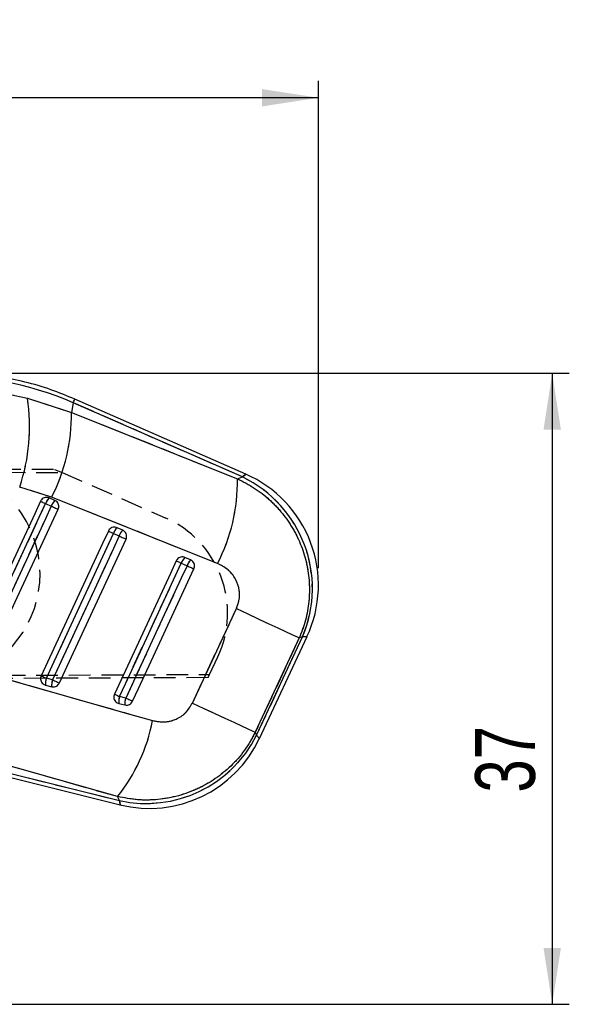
# Model space of a CAD drawing. Extents: x 54 to 317, y 26 to 285.
# Tile 23 of 23: x 285 to 317, y 227 to 285. Entities that reach past the tile are written whole.
import ezdxf

# ---------------------------------------------------------------- set-up
doc = ezdxf.new("R2010")
doc.units = 0
doc.linetypes.add('HIDDEN', pattern=[1.905, 1.27, -0.635])
doc.layers.get('0').update_dxf_attribs({"linetype": 'CONTINUOUS'})
doc.styles.add('SLDTEXTSTYLE0', font='TXT', dxfattribs={"width": 0.75})
doc.dimstyles.new('SLDDIMSTYLE1', dxfattribs={"dimtxt": 3.5, "dimasz": 3.302, "dimexe": 0, "dimexo": 0.0625, "dimgap": 0.875, "dimtad": 1, "dimdec": 0, "dimrnd": 1e-09, "dimzin": 12, "dimtxsty": 'SLDTEXTSTYLE0', "dimsah": 1, "dimcen": 0.09, "dimazin": 3, "dimtfac": 1, "dimtofl": 0, "dimtmove": 0, "dimatfit": 3, "dimtolj": 1, "dimtzin": 12})

# ---------------------------------------------------------------- blocks, each defined once
blk = doc.blocks.new('_D_1')
at = {"color": 179, "linetype": 'CONTINUOUS'}
for p, q in [((280.219, 263.849), (316.689, 263.849)), ((315.689, 263.849), (315.689, 226.866)), ((212.929, 226.866), (316.689, 226.866))]:
    blk.add_line(p, q, dxfattribs=at)
for points in [[(315.689, 263.849), (315.181, 260.547), (316.197, 260.547)], [(315.689, 226.866), (316.197, 230.168), (315.181, 230.168)]]:
    blk.add_solid(points, dxfattribs=at)
at = {"color": 179, "linetype": 'CONTINUOUS', "insert": (311.177, 239.272, 0.1), "char_height": 3.5, "attachment_point": 1, "rotation": 90, "style": 'SLDTEXTSTYLE0'}
blk.add_mtext('37', dxfattribs=at)
blk = doc.blocks.new('_D_2')
at = {"color": 179, "linetype": 'CONTINUOUS'}
for p, q in [((94.202, 241.928), (94.202, 280.99)), ((302.002, 252.425), (302.002, 280.99)), ((302.002, 279.99), (94.202, 279.99))]:
    blk.add_line(p, q, dxfattribs=at)
for points in [[(94.202, 279.99), (97.504, 279.482), (97.504, 280.498)], [(302.002, 279.99), (298.7, 280.498), (298.7, 279.482)]]:
    blk.add_solid(points, dxfattribs=at)
at = {"color": 179, "linetype": 'CONTINUOUS', "insert": (188.345, 284.502, 0.1), "char_height": 3.5, "attachment_point": 1, "style": 'SLDTEXTSTYLE0'}
blk.add_mtext('208', dxfattribs=at)

msp = doc.modelspace()

# ---------------------------------------------------------------- linework, layer by layer
at = {"color": 7, "linetype": 'CONTINUOUS'}
for p, q in [((284.9676, 262.3904), (287.5454, 261.5544)), ((287.6475, 262.1189), (287.5454, 261.5544)), ((297.5469, 257.7685), (287.6475, 262.1189)), ((297.7554, 257.9295), (287.7405, 262.3306)), ((287.5454, 261.5544), (297.2622, 257.6613)), ((297.2622, 257.6613), (297.5469, 257.7685)), ((286.3826, 256.5864), (284.5123, 257.177)), ((286.0288, 256.2051), (286.3637, 256.058)), ((286.5725, 256.3939), (286.2376, 256.5411)), ((296.0985, 252.6926), (286.3826, 256.5864)), ((290.0011, 254.4595), (290.336, 254.3123)), ((290.5448, 254.6483), (290.2099, 254.7954)), ((294.5171, 252.9026), (294.1823, 253.0498)), ((293.9735, 252.7139), (294.3083, 252.5667)), ((294.6219, 244.5219), (297.1993, 250.0521)), ((300.8819, 248.3336), (298.3031, 242.804)), ((298.3831, 242.6364), (301.0733, 248.4057)), ((298.5497, 242.4465), (301.3362, 248.4222)), ((301.0733, 248.4057), (300.8819, 248.3336)), ((286.4324, 245.8824), (286.0711, 245.9725)), ((286.0244, 245.5689), (286.3857, 245.4788)), ((290.7182, 244.8139), (290.3569, 244.9039)), ((290.3102, 244.5003), (290.6715, 244.4102)), ((298.3031, 242.804), (298.3831, 242.6364)), ((290.2379, 239.0367), (279.3611, 242.1292)), ((279.1678, 241.3536), (290.3915, 238.5552)), ((279.2237, 241.578), (290.3488, 238.8042)), ((290.3488, 238.8042), (290.2379, 239.0367))]:
    msp.add_line(p, q, dxfattribs=at)
at = {"color": 7, "linetype": 'HIDDEN'}
for p, q in [((284.9676, 262.3904), (287.5454, 261.5544)), ((287.6475, 262.1189), (287.5454, 261.5544)), ((297.5469, 257.7685), (287.6475, 262.1189)), ((287.5454, 261.5544), (297.2622, 257.6613)), ((241.3979, 258.4116), (286.5586, 258.2151)), ((241.6672, 258.21), (286.989, 258.0266)), ((286.5586, 258.2151), (286.989, 258.0266)), ((286.989, 258.0266), (293.0369, 255.3774)), ((297.2622, 257.6613), (297.5469, 257.7685)), ((286.3826, 256.5864), (284.5123, 257.177)), ((286.0288, 256.2051), (286.3637, 256.058)), ((296.0985, 252.6926), (286.3826, 256.5864)), ((290.0011, 254.4595), (290.336, 254.3123)), ((293.9735, 252.7139), (294.3083, 252.5667)), ((294.6219, 244.5219), (297.1993, 250.0521)), ((300.8819, 248.3336), (298.3031, 242.804)), ((298.3831, 242.6364), (301.0733, 248.4057)), ((301.0733, 248.4057), (300.8819, 248.3336)), ((295.6312, 246.1939), (296.1115, 247.2223)), ((295.5451, 246.0095), (241.3961, 245.7738)), ((241.6674, 245.9755), (295.6312, 246.1939)), ((286.4324, 245.8824), (286.0711, 245.9725)), ((295.5451, 246.0095), (295.6312, 246.1939)), ((290.7182, 244.8139), (290.3569, 244.9039)), ((298.3031, 242.804), (298.3831, 242.6364)), ((290.2379, 239.0367), (279.3611, 242.1292)), ((279.2237, 241.578), (290.3488, 238.8042)), ((290.3488, 238.8042), (290.2379, 239.0367))]:
    msp.add_line(p, q, dxfattribs=at)
at = {"color": 8, "linetype": 'CONTINUOUS', "flags": 128}
for points in [[(287.6475, 262.1189), (287.6881, 262.2114), (287.7172, 262.2776), (287.7347, 262.3174), (287.7405, 262.3306), (287.7405, 262.3306)], [(297.7554, 257.9295), (297.7322, 257.9116), (297.5469, 257.7685)], [(301.0733, 248.4057), (301.307, 248.4204), (301.3362, 248.4222)], [(298.5497, 242.4465), (298.5312, 242.4676), (298.3831, 242.6364)], [(290.3488, 238.8042), (290.3868, 238.5829), (290.3915, 238.5552)]]:
    msp.add_lwpolyline(points, dxfattribs=at)
at = {"color": 7, "linetype": 'HIDDEN', "flags": 128}
for points in [[(297.5469, 257.7685), (297.7322, 257.9116), (297.7554, 257.9295)], [(281.7852, 247.041), (282.1264, 247.7779), (283.4913, 250.7252), (286.0288, 256.2051)], [(285.7292, 256.3439), (285.7385, 256.3396), (285.7574, 256.3308), (285.7854, 256.3178), (285.8218, 256.301), (285.8656, 256.2807), (285.9156, 256.2575), (285.9705, 256.2321), (286.0288, 256.2051)], [(286.3637, 256.058), (286.0225, 255.3211), (284.6577, 252.3738), (282.1465, 246.9509)], [(286.3637, 256.058), (286.4238, 256.0301), (286.4841, 256.0022), (286.543, 255.9749), (286.5989, 255.949), (286.6503, 255.9252), (286.6958, 255.9042), (286.7342, 255.8864), (286.7645, 255.8724)], [(286.0711, 245.9725), (286.4123, 246.7093), (287.7771, 249.6566), (290.0011, 254.4595)], [(289.7015, 254.5982), (289.7108, 254.594), (289.7297, 254.5852), (289.7577, 254.5722), (289.7941, 254.5554), (289.8379, 254.5351), (289.888, 254.5119), (289.9429, 254.4865), (290.0011, 254.4595)], [(290.336, 254.3123), (289.9948, 253.5755), (288.63, 250.6282), (286.4324, 245.8824)], [(290.336, 254.3123), (290.3961, 254.2845), (290.4564, 254.2566), (290.5153, 254.2293), (290.5712, 254.2034), (290.6226, 254.1796), (290.6682, 254.1585), (290.7066, 254.1408), (290.7368, 254.1267)], [(293.6738, 252.8526), (293.6831, 252.8483), (293.702, 252.8396), (293.73, 252.8266), (293.7665, 252.8097), (293.8103, 252.7894), (293.8603, 252.7663), (293.9152, 252.7409), (293.9735, 252.7139)], [(290.3569, 244.9039), (290.6981, 245.6408), (292.0629, 248.5881), (293.9735, 252.7139)], [(294.3083, 252.5667), (293.9671, 251.8299), (292.6023, 248.8826), (290.7182, 244.8139)], [(294.3083, 252.5667), (294.3685, 252.5389), (294.4288, 252.511), (294.4877, 252.4837), (294.5436, 252.4578), (294.595, 252.434), (294.6405, 252.4129), (294.6789, 252.3951), (294.7091, 252.3811)], [(297.1993, 250.0521), (297.8714, 249.7386), (298.5088, 249.4413), (299.0968, 249.1669), (299.622, 248.9218), (300.0725, 248.7116), (300.4378, 248.541), (300.7097, 248.4141), (300.8819, 248.3336)], [(301.3362, 248.4222), (301.307, 248.4204), (301.0733, 248.4057)], [(281.4189, 246.586), (291.0184, 243.8556), (292.2958, 243.4921)], [(285.7715, 246.1112), (285.7808, 246.1069), (285.7997, 246.0982), (285.8277, 246.0852), (285.8641, 246.0683), (285.9079, 246.048), (285.9579, 246.0249), (286.0128, 245.9995), (286.0711, 245.9725)], [(286.4324, 245.8824), (286.4925, 245.8546), (286.5528, 245.8266), (286.6117, 245.7993), (286.6676, 245.7735), (286.719, 245.7497), (286.7645, 245.7286), (286.8029, 245.7108), (286.8332, 245.6968)], [(290.0573, 245.0426), (290.0666, 245.0383), (290.0855, 245.0296), (290.1135, 245.0166), (290.1499, 244.9998), (290.1937, 244.9795), (290.2437, 244.9563), (290.2986, 244.9309), (290.3569, 244.9039)], [(290.7182, 244.8139), (290.7783, 244.786), (290.8386, 244.7581), (290.8975, 244.7308), (290.9534, 244.7049), (291.0048, 244.6811), (291.0504, 244.66), (291.0888, 244.6422), (291.119, 244.6282)], [(294.6219, 244.5219), (295.2938, 244.2085), (295.9309, 243.9113), (296.5187, 243.637), (297.0438, 243.392), (297.494, 243.1819), (297.8592, 243.0114), (298.131, 242.8845), (298.3031, 242.804)], [(298.3831, 242.6364), (298.5312, 242.4676), (298.5497, 242.4465)], [(290.3915, 238.5552), (290.3868, 238.5829), (290.3488, 238.8042)]]:
    msp.add_lwpolyline(points, dxfattribs=at)
at = {"color": 7, "linetype": 'CONTINUOUS', "flags": 128}
for points in [[(285.7292, 256.3439), (285.388, 255.6071), (284.0232, 252.6597), (281.4857, 247.1798)], [(281.7852, 247.041), (282.1264, 247.7779), (283.4913, 250.7252), (286.0288, 256.2051)], [(285.7292, 256.3439), (285.7385, 256.3396), (285.7574, 256.3308), (285.7854, 256.3178), (285.8218, 256.301), (285.8656, 256.2807), (285.9156, 256.2575), (285.9705, 256.2321), (286.0288, 256.2051)], [(286.3637, 256.058), (286.0225, 255.3211), (284.6577, 252.3738), (282.1465, 246.9509)], [(282.5474, 246.7653), (282.8886, 247.5022), (284.2534, 250.4495), (286.7645, 255.8724)], [(286.3637, 256.058), (286.4238, 256.0301), (286.4841, 256.0022), (286.543, 255.9749), (286.5989, 255.949), (286.6503, 255.9252), (286.6958, 255.9042), (286.7342, 255.8864), (286.7645, 255.8724)], [(289.7015, 254.5982), (289.3603, 253.8614), (287.9955, 250.9141), (285.7715, 246.1112)], [(286.0711, 245.9725), (286.4123, 246.7093), (287.7771, 249.6566), (290.0011, 254.4595)], [(289.7015, 254.5982), (289.7108, 254.594), (289.7297, 254.5852), (289.7577, 254.5722), (289.7941, 254.5554), (289.8379, 254.5351), (289.888, 254.5119), (289.9429, 254.4865), (290.0011, 254.4595)], [(290.336, 254.3123), (289.9948, 253.5755), (288.63, 250.6282), (286.4324, 245.8824)], [(286.8332, 245.6968), (287.1744, 246.4336), (288.5392, 249.381), (290.7368, 254.1267)], [(290.336, 254.3123), (290.3961, 254.2845), (290.4564, 254.2566), (290.5153, 254.2293), (290.5712, 254.2034), (290.6226, 254.1796), (290.6682, 254.1585), (290.7066, 254.1408), (290.7368, 254.1267)], [(293.6738, 252.8526), (293.3326, 252.1158), (291.9678, 249.1684), (290.0573, 245.0426)], [(293.6738, 252.8526), (293.6831, 252.8483), (293.702, 252.8396), (293.73, 252.8266), (293.7665, 252.8097), (293.8103, 252.7894), (293.8603, 252.7663), (293.9152, 252.7409), (293.9735, 252.7139)], [(290.3569, 244.9039), (290.6981, 245.6408), (292.0629, 248.5881), (293.9735, 252.7139)], [(294.3083, 252.5667), (293.9671, 251.8299), (292.6023, 248.8826), (290.7182, 244.8139)], [(291.119, 244.6282), (291.4602, 245.3651), (292.825, 248.3124), (294.7091, 252.3811)], [(294.3083, 252.5667), (294.3685, 252.5389), (294.4288, 252.511), (294.4877, 252.4837), (294.5436, 252.4578), (294.595, 252.434), (294.6405, 252.4129), (294.6789, 252.3951), (294.7091, 252.3811)], [(297.1993, 250.0521), (297.8714, 249.7386), (298.5088, 249.4413), (299.0968, 249.1669), (299.622, 248.9218), (300.0725, 248.7116), (300.4378, 248.541), (300.7097, 248.4141), (300.8819, 248.3336)], [(281.4189, 246.586), (291.0184, 243.8556), (292.2958, 243.4921)], [(285.7715, 246.1112), (285.7808, 246.1069), (285.7997, 246.0982), (285.8277, 246.0852), (285.8641, 246.0683), (285.9079, 246.048), (285.9579, 246.0249), (286.0128, 245.9995), (286.0711, 245.9725)], [(286.4324, 245.8824), (286.4925, 245.8546), (286.5528, 245.8266), (286.6117, 245.7993), (286.6676, 245.7735), (286.719, 245.7497), (286.7645, 245.7286), (286.8029, 245.7108), (286.8332, 245.6968)], [(290.0573, 245.0426), (290.0666, 245.0383), (290.0855, 245.0296), (290.1135, 245.0166), (290.1499, 244.9998), (290.1937, 244.9795), (290.2437, 244.9563), (290.2986, 244.9309), (290.3569, 244.9039)], [(290.7182, 244.8139), (290.7783, 244.786), (290.8386, 244.7581), (290.8975, 244.7308), (290.9534, 244.7049), (291.0048, 244.6811), (291.0504, 244.66), (291.0888, 244.6422), (291.119, 244.6282)], [(294.6219, 244.5219), (295.2938, 244.2085), (295.9309, 243.9113), (296.5187, 243.637), (297.0438, 243.392), (297.494, 243.1819), (297.8592, 243.0114), (298.131, 242.8845), (298.3031, 242.804)]]:
    msp.add_lwpolyline(points, dxfattribs=at)
at = {"color": 7, "linetype": 'CONTINUOUS'}
for centre, radius, start, end in [((273.8975, 260.7306), 11.1939, 341.491094, 8.527251), ((276.8913, 261.4279), 10.6549, 332.974139, 0.679907), ((294.8969, 251.4249), 7.105, 334.916264, 66.351217), ((286.6002, 257.5377), 10.6627, 332.973405, 0.663995), ((294.3959, 251.2362), 7.2525, 337.027563, 64.249088), ((286.9173, 255.8858), 0.9441, 136.045997, 160.231795), ((287.2521, 255.7387), 0.944, 136.045475, 160.232032), ((290.8895, 254.1402), 0.944, 136.045496, 160.231352), ((291.2242, 253.9932), 0.9438, 136.043649, 160.234748), ((294.8618, 252.3946), 0.944, 136.045508, 160.23109), ((295.1966, 252.2475), 0.9439, 136.045656, 160.232277), ((287.0671, 245.6527), 1.0461, 162.200952, 184.596645), ((287.4284, 245.5626), 1.0461, 162.201002, 184.596664), ((291.353, 244.5841), 1.0462, 162.201685, 184.596849), ((291.7143, 244.494), 1.0462, 162.200731, 184.595821), ((282.1545, 245.4731), 10.3329, 321.471594, 348.947114), ((291.9067, 245.8762), 7.2415, 257.57656, 333.42345), ((292.1104, 245.4492), 7.105, 255.921052, 335.053586)]:
    msp.add_arc(centre, radius, start, end, dxfattribs=at)
at = {"color": 7, "linetype": 'HIDDEN'}
for centre, radius, start, end in [((273.8975, 260.7306), 11.1939, 341.491094, 8.527251), ((276.8913, 261.4279), 10.6549, 332.974139, 0.679907), ((279.352, 252.0927), 6.35, 299.011072, 90), ((286.6002, 257.5377), 10.6627, 332.973405, 0.663995), ((294.3959, 251.2362), 7.2525, 337.027563, 64.249088), ((286.9173, 255.8858), 0.9441, 136.045997, 160.231795), ((287.2521, 255.7387), 0.944, 136.045475, 160.232032), ((290.5935, 249.7991), 6.09, 334.968592, 66.345073), ((290.8895, 254.1402), 0.944, 136.045496, 160.231352), ((291.2242, 253.9932), 0.9438, 136.043649, 160.234748), ((294.8618, 252.3946), 0.944, 136.045508, 160.23109), ((295.1966, 252.2475), 0.9439, 136.045656, 160.232277), ((287.0671, 245.6527), 1.0461, 162.200952, 184.596645), ((287.4284, 245.5626), 1.0461, 162.201002, 184.596664), ((291.353, 244.5841), 1.0462, 162.201685, 184.596849), ((291.7143, 244.494), 1.0462, 162.200731, 184.595821), ((282.1545, 245.4731), 10.3329, 321.471594, 348.947114), ((291.9067, 245.8762), 7.2415, 257.57656, 333.42345)]:
    msp.add_arc(centre, radius, start, end, dxfattribs=at)
at = {"color": 7, "linetype": 'CONTINUOUS'}
msp.add_ellipse((280.3305, 245.4105), major_axis=(18.1281, -3.2787), ratio=0.9895709, start_param=1.3393102, end_param=1.8074977, dxfattribs=at)
at = {"color": 7, "linetype": 'HIDDEN'}
msp.add_ellipse((280.3305, 245.4105), major_axis=(18.1281, -3.2787), ratio=0.9895709, start_param=1.3393102, end_param=1.8074977, dxfattribs=at)
at = {"color": 7, "linetype": 'CONTINUOUS'}
for points, knots in [([(287.7405, 262.3306), (287.2765, 262.5215), (286.3226, 262.914), (284.822, 263.3522), (283.2653, 263.6742), (281.6865, 263.8561), (280.3337, 263.901), (279.5123, 263.8623), (279.2193, 263.8485)], [0, 0, 0, 0, 0.1722175, 0.3540892, 0.5358908, 0.7176216, 0.8992906, 1, 1, 1, 1]), ([(279.1129, 262.9515), (280.0858, 262.964), (282.0621, 262.9895), (283.9892, 262.5921), (284.9676, 262.3904)], [0, 0, 0, 0, 0.492278, 1, 1, 1, 1]), ([(297.2622, 257.6613), (297.5968, 257.4906), (298.266, 257.1492), (299.1499, 256.4525), (299.9148, 255.6418), (300.5412, 254.7311), (301.017, 253.7379), (301.339, 252.6804), (301.4915, 251.578), (301.4686, 250.4629), (301.2795, 249.3646), (301.0144, 248.6772), (300.8819, 248.3336)], [0, 0, 0, 0, 0.1014343, 0.202865, 0.3022118, 0.4015562, 0.5000795, 0.5986014, 0.6992984, 0.7999953, 0.8999969, 1, 1, 1, 1]), ([(286.2376, 256.5411), (286.2035, 256.5528), (286.1283, 256.5786), (286.0024, 256.5716), (285.8794, 256.5226), (285.784, 256.4421), (285.7458, 256.3737), (285.7292, 256.3439)], [0, 0, 0, 0, 0.1801829, 0.3974935, 0.6148164, 0.8321269, 1, 1, 1, 1]), ([(286.7645, 255.8724), (286.7648, 255.873), (286.7834, 255.9135), (286.807, 256.0008), (286.7976, 256.1343), (286.7449, 256.2561), (286.6646, 256.3454), (286.5994, 256.3798), (286.5725, 256.3939)], [0, 0, 0, 0, 0.0030805, 0.2151713, 0.4272634, 0.6393562, 0.8514512, 1, 1, 1, 1]), ([(290.2099, 254.7954), (290.1758, 254.8071), (290.1006, 254.833), (289.9747, 254.826), (289.8517, 254.7769), (289.7563, 254.6964), (289.7181, 254.628), (289.7015, 254.5982)], [0, 0, 0, 0, 0.1801946, 0.3975036, 0.6148255, 0.8321369, 1, 1, 1, 1]), ([(290.7368, 254.1267), (290.7515, 254.1686), (290.7808, 254.2523), (290.7699, 254.387), (290.7183, 254.5087), (290.638, 254.599), (290.5722, 254.6338), (290.5448, 254.6483)], [0, 0, 0, 0, 0.2120955, 0.4241924, 0.6362857, 0.8483829, 1, 1, 1, 1]), ([(294.1823, 253.0498), (294.1482, 253.0615), (294.073, 253.0873), (293.947, 253.0803), (293.824, 253.0313), (293.7286, 252.9508), (293.6904, 252.8824), (293.6738, 252.8526)], [0, 0, 0, 0, 0.1802031, 0.3975185, 0.6148363, 0.8321449, 1, 1, 1, 1]), ([(294.7091, 252.3811), (294.7232, 252.4207), (294.7522, 252.502), (294.7438, 252.6346), (294.6944, 252.7572), (294.6141, 252.8507), (294.5465, 252.8869), (294.5171, 252.9026)], [0, 0, 0, 0, 0.201079, 0.4131657, 0.6252498, 0.8373372, 1, 1, 1, 1]), ([(297.1993, 250.0521), (297.2713, 250.2538), (297.4153, 250.6575), (297.3649, 251.3066), (297.1167, 251.8956), (296.6876, 252.3946), (296.2977, 252.5918), (296.0985, 252.6926)], [0, 0, 0, 0, 0.1973261, 0.3948325, 0.5898823, 0.7904977, 1, 1, 1, 1]), ([(285.7715, 246.1112), (285.7572, 246.0707), (285.728, 245.9885), (285.7374, 245.8553), (285.7875, 245.7324), (285.8759, 245.6339), (285.9626, 245.586), (286.0143, 245.5716), (286.0244, 245.5689)], [0, 0, 0, 0, 0.1858181, 0.3777888, 0.5697597, 0.7617284, 0.953694, 1, 1, 1, 1]), ([(286.3857, 245.4788), (286.4172, 245.4734), (286.4915, 245.4606), (286.6114, 245.4838), (286.7272, 245.5491), (286.7984, 245.6285), (286.8258, 245.6822), (286.8332, 245.6968)], [0, 0, 0, 0, 0.1792044, 0.4226652, 0.6661234, 0.9095853, 1, 1, 1, 1]), ([(290.0573, 245.0426), (290.043, 245.0022), (290.0139, 244.9201), (290.0232, 244.7869), (290.0732, 244.664), (290.1616, 244.5655), (290.2483, 244.5174), (290.3001, 244.5031), (290.3102, 244.5003)], [0, 0, 0, 0, 0.1855066, 0.3774775, 0.5694483, 0.7614182, 0.9533904, 1, 1, 1, 1]), ([(290.6715, 244.4102), (290.6765, 244.409), (290.7236, 244.3979), (290.8176, 244.3952), (290.9437, 244.4356), (291.0526, 244.5145), (291.097, 244.5905), (291.119, 244.6282)], [0, 0, 0, 0, 0.0290827, 0.2726952, 0.5163004, 0.7598972, 1, 1, 1, 1]), ([(292.2958, 243.4921), (292.5253, 243.4495), (292.9848, 243.3641), (293.6668, 243.539), (294.2623, 243.9223), (294.5001, 244.3188), (294.6219, 244.5219)], [0, 0, 0, 0, 0.2534158, 0.5073717, 0.7476452, 1, 1, 1, 1]), ([(298.3031, 242.804), (298.1051, 242.4462), (297.7091, 241.7308), (296.9044, 240.8196), (295.9817, 240.0642), (294.9478, 239.4709), (293.8115, 239.0554), (292.6164, 238.838), (291.4085, 238.8144), (290.6281, 238.9626), (290.2379, 239.0367)], [0, 0, 0, 0, 0.1277826, 0.255564, 0.3773007, 0.4990381, 0.6258611, 0.7526872, 0.8763411, 1, 1, 1, 1])]:
    msp.add_open_spline(points, degree=3, knots=knots, dxfattribs=at)
at = {"color": 7, "linetype": 'HIDDEN'}
for points, knots in [([(279.1129, 262.9515), (280.0858, 262.964), (282.0621, 262.9895), (283.9892, 262.5921), (284.9676, 262.3904)], [0, 0, 0, 0, 0.492278, 1, 1, 1, 1]), ([(297.2622, 257.6613), (297.5968, 257.4906), (298.266, 257.1492), (299.1499, 256.4525), (299.9148, 255.6418), (300.5412, 254.7311), (301.017, 253.7379), (301.339, 252.6804), (301.4915, 251.578), (301.4686, 250.4629), (301.2795, 249.3646), (301.0144, 248.6772), (300.8819, 248.3336)], [0, 0, 0, 0, 0.1014343, 0.202865, 0.3022118, 0.4015562, 0.5000795, 0.5986014, 0.6992984, 0.7999953, 0.8999969, 1, 1, 1, 1]), ([(297.1993, 250.0521), (297.2713, 250.2538), (297.4153, 250.6575), (297.3649, 251.3066), (297.1167, 251.8956), (296.6876, 252.3946), (296.2977, 252.5918), (296.0985, 252.6926)], [0, 0, 0, 0, 0.1973261, 0.3948325, 0.5898823, 0.7904977, 1, 1, 1, 1]), ([(292.2958, 243.4921), (292.5253, 243.4495), (292.9848, 243.3641), (293.6668, 243.539), (294.2623, 243.9223), (294.5001, 244.3188), (294.6219, 244.5219)], [0, 0, 0, 0, 0.2534158, 0.5073717, 0.7476452, 1, 1, 1, 1]), ([(298.3031, 242.804), (298.1051, 242.4462), (297.7091, 241.7308), (296.9044, 240.8196), (295.9817, 240.0642), (294.9478, 239.4709), (293.8115, 239.0554), (292.6164, 238.838), (291.4085, 238.8144), (290.6281, 238.9626), (290.2379, 239.0367)], [0, 0, 0, 0, 0.1277826, 0.255564, 0.3773007, 0.4990381, 0.6258611, 0.7526872, 0.8763411, 1, 1, 1, 1])]:
    msp.add_open_spline(points, degree=3, knots=knots, dxfattribs=at)

# ---------------------------------------------------------------- dimensions: what is measured, and where the dimension line sits
at = {"color": 179, "linetype": 'CONTINUOUS'}
dim = msp.add_linear_dim(base=(94.2015, 279.9902), p1=(302.0019, 251.4249), p2=(94.2015, 240.9281), dimstyle='SLDDIMSTYLE1', dxfattribs=at)
dim.commit()
dim.dimension.update_dxf_attribs({"geometry": '_D_2', "text_midpoint": (193.6465, 279.9902), "dimtype": 160})
dim = msp.add_linear_dim(base=(315.6885, 226.8658), p1=(279.2193, 263.8485), p2=(211.9293, 226.8658), angle=90, dimstyle='SLDDIMSTYLE1', dxfattribs=at)
dim.commit()
dim.dimension.update_dxf_attribs({"geometry": '_D_1', "text_midpoint": (315.6885, 243.2798), "dimtype": 160})

doc.saveas('drawing.dxf')
